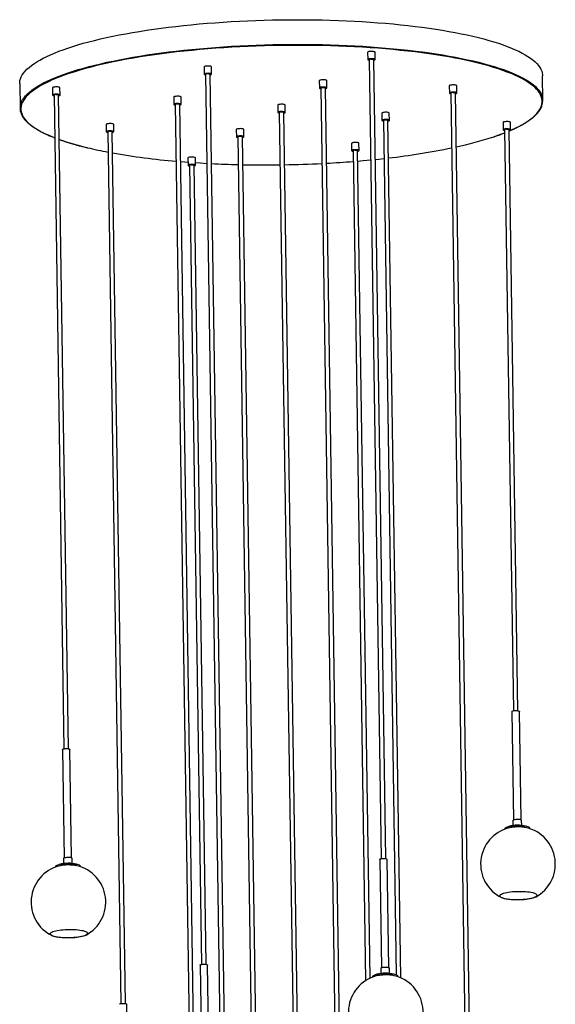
# Model space of a CAD drawing. Header units: millimetres. Extents: x -350 to 367, y -2209 to 114.
# Tile 2 of 2: x -350 to 367, y -1204 to 114. Entities that reach past the tile are written whole.
import ezdxf

# ---------------------------------------------------------------- set-up
doc = ezdxf.new("R2010")
doc.units = ezdxf.units.MM

msp = doc.modelspace()

# ---------------------------------------------------------------- linework, layer by layer
at = {"color": 7, "linetype": 'Continuous', "lineweight": 25}
for p, q in [((115.2, 70.7), (115.4, 60.9)), ((125.4, 61.1), (125.2, 70.8)), ((117.4, 61), (133.5, -1008.8)), ((139.5, -1008.7), (123.4, 61.1)), ((-103.7, 51.1), (-103.6, 41.3)), ((-101.6, 41.4), (-81.8, -1271.7)), ((-75.8, -1271.6), (-95.6, 41.5)), ((-93.6, 41.5), (-93.7, 51.2)), ((-350.5, 28.8), (-350, -4.3)), ((50.5, 32.6), (50.7, 22.9)), ((60.7, 23), (60.5, 32.8)), ((349.9, 6.2), (349.4, 39.3)), ((-306.6, 23.1), (-306.5, 13.4)), ((-304.5, 13.4), (-291.3, -861.7)), ((-285.3, -861.6), (-298.5, 13.5)), ((-296.5, 13.6), (-296.6, 23.3)), ((52.7, 22.9), (77.6, -1630.9)), ((83.6, -1630.8), (58.7, 23)), ((224.6, 25.8), (224.8, 16.1)), ((226.8, 16.1), (248, -1394.3)), ((254, -1394.3), (232.8, 16.2)), ((234.8, 16.2), (234.6, 26)), ((-144.3, 10.6), (-144.2, 0.9)), ((-142.2, 0.9), (-120.3, -1454.3)), ((-136.3, 1.2), (-136.2, 1)), ((-114.4, -1445.3), (-136.2, 1)), ((-134.2, 1.1), (-134.3, 10.8)), ((5.1, -9.7), (5, 0.1)), ((-5, -0.1), (-4.9, -9.8)), ((-2.9, -9.8), (26.5, -1955.6)), ((32.5, -1955.5), (3.1, -9.7)), ((134.3, -10.8), (134.5, -20.5)), ((144.5, -20.4), (144.3, -10.6)), ((-234.6, -26), (-234.5, -35.7)), ((-224.5, -35.5), (-224.6, -25.8)), ((136.5, -20.5), (153.7, -1164.2)), ((142.3, -20.2), (142.5, -20.4)), ((159.8, -1168.3), (142.5, -20.4)), ((296.6, -23.3), (296.8, -33)), ((306.7, -32.9), (306.6, -23.1)), ((-232.5, -35.7), (-214.9, -1202.8)), ((-208.9, -1202.7), (-226.5, -35.6)), ((-60.5, -32.8), (-60.4, -42.5)), ((-50.4, -42.3), (-50.5, -32.6)), ((298.7, -33), (310.5, -810.8)), ((316.5, -810.7), (304.7, -32.9)), ((-58.4, -42.5), (-37.3, -1445.1)), ((-31.1, -1454.4), (-52.4, -42.4)), ((93.7, -51.2), (93.9, -61)), ((103.9, -60.8), (103.7, -51.1)), ((95.9, -60.9), (112.6, -1172)), ((118.6, -1168.7), (101.9, -60.8)), ((-135, -75.6), (-129.2, -76)), ((-129.2, -76), (-125.1, -76.3)), ((-125.2, -70.8), (-125.1, -80.6)), ((-115.1, -80.4), (-115.2, -70.7)), ((-123.1, -80.5), (-107, -1150.3)), ((-101, -1150.2), (-117.1, -80.4)), ((308.5, -811.7), (310.7, -957)), ((320.7, -956.9), (318.5, -811.6)), ((-293.3, -862.6), (-291.1, -1007.9)), ((-281.1, -1007.8), (-283.3, -862.5)), ((309.8, -957.7), (309.9, -964.5)), ((321.6, -964.3), (321.5, -957.5)), ((299.5, -968.2), (299.5, -969)), ((332.2, -968.5), (332.2, -967.7)), ((-291.9, -1008.6), (-291.8, -1015.4)), ((-280.1, -1015.2), (-280.2, -1008.5)), ((131.5, -1009.7), (133.7, -1155.1)), ((143.7, -1154.9), (141.5, -1009.6)), ((-302.3, -1019.1), (-302.3, -1019.9)), ((-269.5, -1019.5), (-269.5, -1018.7)), ((-109, -1151.2), (-106.8, -1296.6)), ((-96.8, -1296.4), (-99, -1151.1)), ((132.9, -1155.8), (133, -1162.5)), ((144.7, -1162.3), (144.6, -1155.6)), ((122.5, -1166.3), (122.5, -1167.1)), ((155.2, -1166.6), (155.2, -1165.8)), ((-204.7, -1348.9), (-206.9, -1203.6))]:
    msp.add_line(p, q, dxfattribs=at)
at = {"color": 7, "linetype": 'Continuous', "lineweight": 25, "flags": 128}
for points in [[(-350.5, 28.8), (-350.4, 30.2), (-350.1, 32.8), (-349.4, 35.3), (-348.4, 37.9), (-347, 40.4), (-345.2, 42.9), (-343.2, 45.5), (-340.7, 48), (-338, 50.5), (-334.8, 53), (-331.4, 55.4), (-327.6, 57.9), (-323.5, 60.3), (-319.1, 62.7), (-314.3, 65.1), (-309.2, 67.4), (-303.8, 69.7), (-298.2, 72), (-292.2, 74.2), (-285.9, 76.4), (-279.3, 78.5), (-272.5, 80.6), (-265.3, 82.7), (-257.9, 84.7), (-250.3, 86.6), (-242.4, 88.5), (-234.2, 90.4), (-225.9, 92.1), (-217.3, 93.9), (-208.4, 95.5), (-199.4, 97.1), (-190.2, 98.7), (-180.7, 100.2), (-171.1, 101.6), (-161.3, 102.9), (-151.4, 104.2), (-141.3, 105.4), (-131.1, 106.5), (-120.7, 107.6), (-110.2, 108.6), (-99.6, 109.5), (-88.9, 110.3), (-78.1, 111.1), (-67.3, 111.7), (-56.3, 112.3), (-45.3, 112.9), (-34.3, 113.3), (-23.2, 113.7), (-12.1, 114), (-1, 114.2), (10.1, 114.3), (21.2, 114.3), (32.2, 114.3), (43.3, 114.2), (54.3, 114), (65.2, 113.7), (76.1, 113.3), (86.9, 112.9), (97.6, 112.4), (108.2, 111.8), (118.7, 111.1), (129.1, 110.3), (139.3, 109.5), (149.4, 108.6), (159.4, 107.6), (169.2, 106.5), (178.8, 105.4), (188.3, 104.2), (197.5, 102.9), (206.6, 101.6), (215.4, 100.2), (224, 98.7), (232.4, 97.2), (240.6, 95.6), (248.5, 93.9), (256.2, 92.2), (263.6, 90.4), (270.8, 88.5), (277.7, 86.6), (284.3, 84.7), (290.6, 82.7), (296.6, 80.6), (302.3, 78.5), (307.7, 76.4), (312.8, 74.2), (317.6, 72), (322.1, 69.7), (326.2, 67.4), (330, 65.1), (333.5, 62.7), (336.7, 60.3), (339.5, 57.9), (341.9, 55.5), (344, 53), (345.8, 50.5), (347.2, 48), (348.3, 45.5), (349, 43), (349.4, 40.5), (349.4, 39.3)], [(309.5, 41.3), (307.4, 42.2), (302, 44.3), (296.3, 46.4), (290.3, 48.5), (284, 50.5), (277.4, 52.4), (270.5, 54.3), (263.4, 56.2), (256, 57.9), (248.3, 59.7), (240.4, 61.3), (232.3, 62.9), (223.9, 64.5), (215.3, 65.9), (206.5, 67.3), (197.5, 68.7), (188.2, 69.9), (178.8, 71.1), (169.2, 72.3), (159.4, 73.3), (149.5, 74.3), (139.4, 75.2), (129.2, 76), (118.9, 76.8), (108.4, 77.5), (97.8, 78.1), (87.1, 78.6), (76.4, 79), (65.5, 79.4), (54.6, 79.7), (43.7, 79.9), (32.7, 80), (21.6, 80), (10.6, 80), (-0.5, 79.9), (-11.6, 79.7), (-22.6, 79.4), (-33.7, 79), (-44.7, 78.6), (-55.6, 78.1), (-66.5, 77.5), (-77.4, 76.8), (-88.1, 76), (-98.8, 75.2), (-109.4, 74.3), (-119.8, 73.3), (-130.2, 72.3), (-140.4, 71.1), (-150.4, 69.9), (-160.4, 68.7), (-170.1, 67.3), (-179.7, 65.9), (-189.1, 64.4), (-198.3, 62.9), (-207.3, 61.3), (-216.1, 59.6), (-224.7, 57.9), (-233.1, 56.1), (-241.2, 54.3), (-249.1, 52.4), (-256.7, 50.4), (-264.1, 48.4), (-271.2, 46.4), (-278, 44.3), (-284.6, 42.2), (-290.8, 40), (-296.8, 37.8), (-302.5, 35.5), (-307.8, 33.2), (-309.2, 32.6)], [(122.1, 71.8), (120.8, 71.9), (119.4, 71.9), (118.1, 71.8), (117, 71.6), (116.1, 71.3), (115.5, 71), (115.2, 70.7), (115.2, 70.7)], [(125.2, 70.8), (125.2, 70.9), (124.9, 71.2), (124.2, 71.5), (123.3, 71.7), (122.1, 71.8)], [(122.2, 62.1), (120.9, 62.2), (119.5, 62.1), (118.2, 62), (117.1, 61.8), (116.2, 61.6), (115.6, 61.3), (115.4, 61), (115.5, 60.7), (116, 60.4), (116.8, 60.2), (117.4, 60.1)], [(119.8, 61.7), (120.8, 61.7), (121.8, 61.6), (122.6, 61.5), (123.2, 61.3), (123.4, 61.1), (123.4, 61.1)], [(123.4, 60.1), (124.1, 60.3), (124.9, 60.6), (125.3, 60.9), (125.3, 61.2), (125, 61.5), (124.4, 61.8), (123.4, 62), (122.2, 62.1)], [(-96.9, 52.2), (-98.2, 52.3), (-99.6, 52.3), (-100.9, 52.2), (-102, 52), (-102.9, 51.7), (-103.5, 51.4), (-103.7, 51.1), (-103.7, 51.1)], [(-96.7, 42.5), (-98.1, 42.6), (-99.4, 42.5), (-100.7, 42.4), (-101.9, 42.2), (-102.8, 42), (-103.4, 41.7), (-103.6, 41.4), (-103.5, 41.1), (-103, 40.8), (-102.1, 40.6), (-101.6, 40.5)], [(-99.2, 42.1), (-98.1, 42.1), (-97.2, 42), (-96.3, 41.9), (-95.8, 41.7), (-95.6, 41.5), (-95.6, 41.5)], [(-93.7, 51.2), (-93.8, 51.3), (-94.1, 51.6), (-94.7, 51.9), (-95.7, 52.1), (-96.9, 52.2)], [(-95.6, 40.6), (-94.8, 40.7), (-94.1, 41), (-93.7, 41.3), (-93.6, 41.6), (-93.9, 41.9), (-94.6, 42.2), (-95.6, 42.4), (-96.7, 42.5)], [(57.4, 33.8), (56.1, 33.8), (54.7, 33.8), (53.4, 33.7), (52.3, 33.5), (51.4, 33.3), (50.8, 33), (50.5, 32.7), (50.5, 32.6)], [(60.5, 32.8), (60.5, 32.9), (60.2, 33.2), (59.5, 33.4), (58.6, 33.6), (57.4, 33.8)], [(231.5, 27), (230.2, 27), (228.8, 27), (227.5, 26.9), (226.4, 26.7), (225.5, 26.5), (224.9, 26.2), (224.6, 25.9), (224.6, 25.8)], [(234.6, 26), (234.6, 26.1), (234.3, 26.4), (233.6, 26.6), (232.7, 26.8), (231.5, 27)], [(-299.8, 24.3), (-301.1, 24.4), (-302.4, 24.3), (-303.7, 24.2), (-304.9, 24), (-305.8, 23.8), (-306.4, 23.5), (-306.6, 23.2), (-306.6, 23.1)], [(-299.6, 14.6), (-300.9, 14.6), (-302.3, 14.6), (-303.6, 14.5), (-304.7, 14.3), (-305.6, 14.1), (-306.2, 13.8), (-306.5, 13.5), (-306.3, 13.1), (-305.8, 12.9), (-305, 12.6), (-304.4, 12.5)], [(-302.1, 14.1), (-301, 14.2), (-300, 14.1), (-299.2, 14), (-298.7, 13.8), (-298.5, 13.5), (-298.5, 13.5)], [(-296.6, 23.3), (-296.6, 23.4), (-296.9, 23.7), (-297.6, 24), (-298.6, 24.2), (-299.8, 24.3)], [(-298.4, 12.6), (-297.7, 12.8), (-296.9, 13), (-296.5, 13.4), (-296.5, 13.7), (-296.8, 14), (-297.5, 14.2), (-298.4, 14.4), (-299.6, 14.6)], [(57.5, 24), (56.2, 24.1), (54.9, 24.1), (53.6, 24), (52.4, 23.8), (51.5, 23.5), (50.9, 23.2), (50.7, 22.9), (50.8, 22.6), (51.3, 22.3), (52.1, 22.1), (52.7, 22)], [(52.7, 22.9), (52.7, 23), (53, 23.2), (53.6, 23.4), (54.5, 23.6), (55.5, 23.6), (56.5, 23.6), (57.5, 23.5), (58.2, 23.4)], [(58.7, 22.1), (59.4, 22.2), (60.2, 22.5), (60.6, 22.8), (60.7, 23.1), (60.3, 23.4), (59.7, 23.7), (58.7, 23.9), (57.5, 24)], [(58.2, 23.4), (58.6, 23.2), (58.7, 23)], [(231.6, 17.2), (230.3, 17.3), (229, 17.3), (227.7, 17.2), (226.5, 17), (225.6, 16.7), (225, 16.4), (224.8, 16.1), (224.9, 15.8), (225.4, 15.5), (226.2, 15.3), (226.8, 15.2)], [(229.2, 16.8), (230.2, 16.8), (231.2, 16.8), (232, 16.6), (232.6, 16.4), (232.8, 16.2), (232.8, 16.2)], [(232.8, 15.3), (233.5, 15.4), (234.3, 15.7), (234.7, 16), (234.8, 16.3), (234.4, 16.6), (233.8, 16.9), (232.8, 17.1), (231.6, 17.2)], [(-137.5, 11.8), (-138.8, 11.9), (-140.2, 11.8), (-141.5, 11.7), (-142.6, 11.5), (-143.5, 11.3), (-144.1, 11), (-144.3, 10.7), (-144.3, 10.6)], [(-137.3, 2.1), (-138.6, 2.1), (-140, 2.1), (-141.3, 2), (-142.4, 1.8), (-143.3, 1.6), (-143.9, 1.3), (-144.2, 1), (-144, 0.7), (-143.5, 0.4), (-142.7, 0.1), (-142.2, 0)], [(-142.2, 0.9), (-142.2, 1), (-141.9, 1.3), (-141.2, 1.5), (-140.4, 1.6), (-139.4, 1.7), (-138.3, 1.7), (-137.4, 1.6), (-136.7, 1.4), (-136.3, 1.2)], [(-134.3, 10.8), (-134.3, 10.9), (-134.7, 11.2), (-135.3, 11.5), (-136.3, 11.7), (-137.5, 11.8)], [(-136.2, 0.1), (-135.4, 0.3), (-134.7, 0.6), (-134.3, 0.9), (-134.2, 1.2), (-134.5, 1.5), (-135.2, 1.7), (-136.1, 1.9), (-137.3, 2.1)], [(1.9, 1.1), (0.5, 1.1), (-0.8, 1.1), (-2.1, 1), (-3.3, 0.8), (-4.2, 0.6), (-4.8, 0.3), (-5, 0), (-5, -0.1)], [(5, 0.1), (5, 0.2), (4.7, 0.5), (4, 0.7), (3, 1), (1.9, 1.1)], [(2, -8.6), (0.7, -8.6), (-0.7, -8.6), (-2, -8.7), (-3.1, -8.9), (-4, -9.2), (-4.6, -9.5), (-4.8, -9.8), (-4.7, -10.1), (-4.2, -10.4), (-3.4, -10.6), (-2.8, -10.7)], [(-2.9, -9.8), (-2.8, -9.7), (-2.6, -9.5), (-2, -9.3), (-1.1, -9.1), (-0.1, -9.1), (0.9, -9.1), (1.9, -9.1), (2.6, -9.3), (3.1, -9.5), (3.1, -9.7)], [(3.2, -10.6), (3.9, -10.4), (4.7, -10.2), (5.1, -9.9), (5.1, -9.5), (4.8, -9.3), (4.1, -9), (3.2, -8.8), (2, -8.6)], [(141.2, -9.6), (139.9, -9.6), (138.5, -9.6), (137.2, -9.7), (136.1, -9.9), (135.2, -10.2), (134.6, -10.4), (134.3, -10.8), (134.3, -10.8)], [(144.3, -10.6), (144.3, -10.5), (144, -10.2), (143.3, -10), (142.4, -9.8), (141.2, -9.6)], [(-227.8, -24.8), (-229.1, -24.7), (-230.5, -24.8), (-231.8, -24.9), (-232.9, -25.1), (-233.8, -25.3), (-234.4, -25.6), (-234.6, -25.9), (-234.6, -26)], [(-224.6, -25.8), (-224.7, -25.7), (-225, -25.4), (-225.7, -25.1), (-226.6, -24.9), (-227.8, -24.8)], [(141.3, -19.4), (140, -19.3), (138.6, -19.3), (137.3, -19.5), (136.2, -19.6), (135.3, -19.9), (134.7, -20.2), (134.5, -20.5), (134.6, -20.8), (135.1, -21.1), (135.9, -21.3), (136.5, -21.4)], [(136.5, -20.5), (136.5, -20.5), (136.7, -20.2), (137.2, -20), (138, -19.9), (139, -19.8), (140.1, -19.8), (141, -19.8), (141.8, -20), (142.3, -20.2)], [(142.5, -21.3), (143.2, -21.2), (144, -20.9), (144.4, -20.6), (144.4, -20.3), (144.1, -20), (143.5, -19.7), (142.5, -19.5), (141.3, -19.4)], [(303.5, -22.1), (302.1, -22.1), (300.8, -22.1), (299.5, -22.2), (298.3, -22.4), (297.4, -22.6), (296.8, -22.9), (296.6, -23.2), (296.6, -23.3)], [(306.6, -23.1), (306.6, -23), (306.3, -22.7), (305.6, -22.5), (304.6, -22.3), (303.5, -22.1)], [(-227.6, -34.5), (-229, -34.5), (-230.3, -34.5), (-231.6, -34.6), (-232.8, -34.8), (-233.7, -35), (-234.3, -35.3), (-234.5, -35.6), (-234.4, -35.9), (-233.9, -36.2), (-233, -36.5), (-232.5, -36.6)], [(-230.1, -34.9), (-229.1, -34.9), (-228.1, -35), (-227.2, -35.1), (-226.7, -35.3), (-226.5, -35.6), (-226.5, -35.6)], [(-226.5, -36.5), (-225.7, -36.3), (-225, -36), (-224.6, -35.7), (-224.5, -35.4), (-224.8, -35.1), (-225.5, -34.9), (-226.5, -34.7), (-227.6, -34.5)], [(-53.7, -31.6), (-55, -31.5), (-56.4, -31.6), (-57.7, -31.7), (-58.8, -31.9), (-59.7, -32.1), (-60.3, -32.4), (-60.5, -32.7), (-60.5, -32.8)], [(-50.5, -32.6), (-50.6, -32.5), (-50.9, -32.2), (-51.5, -31.9), (-52.5, -31.7), (-53.7, -31.6)], [(303.6, -31.9), (302.3, -31.8), (300.9, -31.8), (299.6, -31.9), (298.5, -32.1), (297.6, -32.4), (297, -32.7), (296.8, -33), (296.9, -33.3), (297.4, -33.6), (298.2, -33.8), (298.8, -33.9)], [(301.2, -32.3), (302.2, -32.3), (303.2, -32.3), (304, -32.5), (304.5, -32.7), (304.7, -32.9), (304.7, -32.9)], [(304.8, -33.8), (305.5, -33.6), (306.3, -33.4), (306.7, -33.1), (306.7, -32.8), (306.4, -32.5), (305.7, -32.2), (304.8, -32), (303.6, -31.9)], [(-53.5, -41.3), (-54.9, -41.3), (-56.2, -41.3), (-57.5, -41.4), (-58.7, -41.6), (-59.6, -41.8), (-60.2, -42.1), (-60.4, -42.4), (-60.3, -42.8), (-59.8, -43), (-58.9, -43.3), (-58.4, -43.4)], [(-56, -41.8), (-54.9, -41.7), (-54, -41.8), (-53.1, -41.9), (-52.6, -42.1), (-52.4, -42.4), (-52.4, -42.4)], [(-52.4, -43.3), (-51.6, -43.1), (-50.9, -42.8), (-50.5, -42.5), (-50.4, -42.2), (-50.7, -41.9), (-51.4, -41.7), (-52.4, -41.5), (-53.5, -41.3)], [(100.6, -50.1), (99.3, -50), (97.9, -50), (96.6, -50.1), (95.5, -50.3), (94.6, -50.6), (94, -50.9), (93.7, -51.2), (93.7, -51.2)], [(103.7, -51.1), (103.7, -51), (103.4, -50.7), (102.7, -50.4), (101.8, -50.2), (100.6, -50.1)], [(100.7, -59.8), (99.4, -59.7), (98.1, -59.8), (96.8, -59.9), (95.6, -60.1), (94.7, -60.3), (94.1, -60.6), (93.9, -60.9), (94, -61.2), (94.5, -61.5), (95.3, -61.7), (95.9, -61.8)], [(98.3, -60.2), (99.3, -60.2), (100.3, -60.3), (101.1, -60.4), (101.7, -60.6), (101.9, -60.8), (101.9, -60.8)], [(101.9, -61.8), (102.6, -61.6), (103.4, -61.3), (103.8, -61), (103.9, -60.7), (103.5, -60.4), (102.9, -60.1), (101.9, -59.9), (100.7, -59.8)], [(-118.4, -69.7), (-119.7, -69.6), (-121.1, -69.6), (-122.4, -69.7), (-123.5, -69.9), (-124.4, -70.2), (-125, -70.5), (-125.2, -70.8), (-125.2, -70.8)], [(-115.2, -70.7), (-115.3, -70.6), (-115.6, -70.3), (-116.2, -70), (-117.2, -69.8), (-118.4, -69.7)], [(-115.1, -77), (-108.4, -77.5), (-99.8, -78)], [(102.1, -74.9), (109.4, -74.3), (119.4, -73.3)], [(125.4, -72.7), (130.2, -72.3), (137.2, -71.5)], [(-118.2, -79.4), (-119.6, -79.3), (-120.9, -79.4), (-122.2, -79.5), (-123.4, -79.7), (-124.3, -79.9), (-124.8, -80.2), (-125.1, -80.5), (-124.9, -80.8), (-124.4, -81.1), (-123.6, -81.3), (-123.1, -81.4)], [(-120.7, -79.8), (-119.6, -79.8), (-118.6, -79.9), (-117.8, -80), (-117.3, -80.2), (-117.1, -80.4), (-117.1, -80.4)], [(-117.1, -81.4), (-116.3, -81.2), (-115.6, -80.9), (-115.2, -80.6), (-115.1, -80.3), (-115.4, -80), (-116.1, -79.7), (-117, -79.5), (-118.2, -79.4)], [(308.5, -811.7), (308.5, -811.7), (308.7, -811.4), (309.2, -811.1), (310.1, -810.8), (311.2, -810.6), (312.5, -810.5)], [(312.5, -810.5), (313.8, -810.5), (315.2, -810.5), (316.4, -810.7), (317.4, -810.9), (318.1, -811.1), (318.4, -811.4), (318.5, -811.6)], [(-293.3, -862.6), (-293.3, -862.6), (-293.1, -862.3), (-292.5, -862), (-291.7, -861.7), (-290.5, -861.6), (-289.3, -861.4)], [(-289.3, -861.4), (-287.9, -861.4), (-286.6, -861.4), (-285.4, -861.6), (-284.4, -861.8), (-283.7, -862), (-283.3, -862.3), (-283.3, -862.5)], [(321.5, -957.5), (321.5, -957.4), (321.1, -957), (320.4, -956.8), (319.4, -956.5), (318.1, -956.4), (316.7, -956.3), (315.2, -956.3), (313.8, -956.4), (312.5, -956.6), (311.4, -956.8), (310.5, -957.1), (310, -957.4), (309.8, -957.7)], [(299.5, -968.2), (299.5, -968.1), (299.7, -967.6), (300.3, -967), (301.3, -966.5), (302.5, -966), (304.1, -965.5), (306, -965.1), (308, -964.8), (310.2, -964.6), (312.6, -964.4)], [(312.6, -964.4), (315, -964.3), (317.5, -964.2), (319.9, -964.3), (322.2, -964.4), (324.4, -964.7), (326.4, -965), (328.1, -965.3), (329.6, -965.8), (330.8, -966.2), (331.6, -966.8), (332.1, -967.3), (332.2, -967.7)], [(-280.2, -1008.5), (-280.3, -1008.3), (-280.6, -1008), (-281.4, -1007.7), (-282.4, -1007.4), (-283.6, -1007.3), (-285, -1007.2), (-286.5, -1007.2), (-287.9, -1007.3), (-289.2, -1007.5), (-290.4, -1007.7), (-291.2, -1008), (-291.7, -1008.3), (-291.9, -1008.6)], [(131.5, -1009.7), (131.5, -1009.7), (131.7, -1009.4), (132.2, -1009.1), (133.1, -1008.9), (134.2, -1008.7), (135.5, -1008.6)], [(135.5, -1008.6), (136.9, -1008.5), (138.2, -1008.6), (139.4, -1008.7), (140.4, -1008.9), (141.1, -1009.2), (141.5, -1009.5), (141.5, -1009.6)], [(-302.3, -1019.1), (-302.3, -1019), (-302, -1018.5), (-301.4, -1017.9), (-300.5, -1017.4), (-299.2, -1016.9), (-297.6, -1016.5), (-295.8, -1016.1), (-293.7, -1015.7), (-291.5, -1015.5), (-289.1, -1015.3)], [(-289.1, -1015.3), (-286.7, -1015.2), (-284.3, -1015.1), (-281.9, -1015.2), (-279.5, -1015.4), (-277.4, -1015.6), (-275.4, -1015.9), (-273.6, -1016.2), (-272.2, -1016.7), (-271, -1017.1), (-270.1, -1017.7), (-269.7, -1018.2), (-269.5, -1018.7)], [(312.2, -1052.6), (315.2, -1052.5), (318.1, -1052.5), (321.1, -1052.5), (324, -1052.6), (326.8, -1052.8), (329.4, -1053), (331.9, -1053.3), (334.2, -1053.7), (336.3, -1054.2), (338, -1054.7), (339.5, -1055.3), (340.7, -1055.9), (341.5, -1056.5), (342, -1057.2), (342.2, -1057.9), (342, -1058.5), (341.4, -1059.2), (340.6, -1059.9), (339.3, -1060.5), (337.8, -1061.1), (336, -1061.7), (333.9, -1062.2), (331.6, -1062.7), (329.1, -1063), (326.4, -1063.4), (323.6, -1063.6), (320.7, -1063.8), (317.7, -1063.9), (314.8, -1063.9), (311.8, -1063.8), (309, -1063.7), (306.3, -1063.5), (303.7, -1063.2), (301.3, -1062.8), (299.1, -1062.4), (297.2, -1061.9), (295.6, -1061.4), (294.2, -1060.8), (293.2, -1060.2), (292.6, -1059.5), (292.2, -1058.8), (292.3, -1058.2), (292.6, -1057.5), (293.3, -1056.8), (294.4, -1056.2), (295.8, -1055.5), (297.4, -1055), (299.4, -1054.4), (301.6, -1053.9), (304, -1053.5), (306.6, -1053.1), (309.4, -1052.9), (312.2, -1052.6)], [(292.2, -1058.4), (292.3, -1058.9), (292.8, -1059.5), (293.7, -1060.2), (294.9, -1060.8), (296.3, -1061.3), (298.1, -1061.9), (300.2, -1062.3), (302.5, -1062.7), (304.9, -1063.1), (307.6, -1063.3), (310.4, -1063.5), (313.3, -1063.6), (316.2, -1063.6), (319.2, -1063.6), (322.1, -1063.4)], [(322.1, -1063.4), (325, -1063.2), (327.8, -1062.9), (330.4, -1062.6), (332.8, -1062.1), (335, -1061.7), (336.9, -1061.1), (338.6, -1060.5), (340, -1059.9), (341, -1059.3), (341.8, -1058.6), (342.1, -1057.9), (342.2, -1057.7)], [(-289.5, -1103.6), (-286.6, -1103.4), (-283.6, -1103.4), (-280.7, -1103.4), (-277.8, -1103.5), (-275, -1103.7), (-272.3, -1103.9), (-269.8, -1104.3), (-267.5, -1104.7), (-265.5, -1105.1), (-263.7, -1105.6), (-262.2, -1106.2), (-261, -1106.8), (-260.2, -1107.4), (-259.7, -1108.1), (-259.5, -1108.8), (-259.7, -1109.5), (-260.3, -1110.1), (-261.2, -1110.8), (-262.4, -1111.4), (-263.9, -1112), (-265.7, -1112.6), (-267.8, -1113.1), (-270.1, -1113.6), (-272.7, -1114), (-275.3, -1114.3), (-278.2, -1114.5), (-281.1, -1114.7), (-284, -1114.8), (-287, -1114.8), (-289.9, -1114.8), (-292.7, -1114.6), (-295.5, -1114.4), (-298.1, -1114.1), (-300.5, -1113.7), (-302.6, -1113.3), (-304.5, -1112.8), (-306.2, -1112.3), (-307.5, -1111.7), (-308.5, -1111.1), (-309.2, -1110.4), (-309.5, -1109.7), (-309.5, -1109.1), (-309.1, -1108.4), (-308.4, -1107.7), (-307.3, -1107.1), (-306, -1106.4), (-304.3, -1105.9), (-302.3, -1105.3), (-300.1, -1104.8), (-297.7, -1104.4), (-295.1, -1104.1), (-292.4, -1103.8), (-289.5, -1103.6)], [(-309.5, -1109.3), (-309.4, -1109.8), (-308.9, -1110.4), (-308.1, -1111.1), (-306.9, -1111.7), (-305.4, -1112.3), (-303.6, -1112.8), (-301.6, -1113.2), (-299.3, -1113.6), (-296.8, -1114), (-294.1, -1114.2), (-291.3, -1114.4), (-288.4, -1114.5), (-285.5, -1114.5), (-282.5, -1114.5), (-279.6, -1114.3)], [(-279.6, -1114.3), (-276.7, -1114.1), (-274, -1113.8), (-271.4, -1113.5), (-269, -1113), (-266.8, -1112.6), (-264.8, -1112), (-263.1, -1111.4), (-261.8, -1110.8), (-260.7, -1110.2), (-260, -1109.5), (-259.6, -1108.8), (-259.6, -1108.6)], [(-109, -1151.2), (-109, -1151.2), (-108.8, -1150.9), (-108.2, -1150.6), (-107.3, -1150.4), (-106.2, -1150.2), (-104.9, -1150.1)], [(-104.9, -1150.1), (-103.6, -1150), (-102.3, -1150.1), (-101, -1150.2), (-100.1, -1150.4), (-99.4, -1150.7), (-99, -1151), (-99, -1151.1)], [(144.6, -1155.6), (144.5, -1155.4), (144.1, -1155.1), (143.4, -1154.8), (142.4, -1154.6), (141.1, -1154.4), (139.7, -1154.3), (138.3, -1154.3), (136.8, -1154.4), (135.5, -1154.6), (134.4, -1154.8), (133.5, -1155.1), (133, -1155.4), (132.9, -1155.8)], [(122.5, -1166.3), (122.5, -1166.2), (122.7, -1165.6), (123.3, -1165.1), (124.3, -1164.5), (125.6, -1164), (127.1, -1163.6), (129, -1163.2), (131, -1162.9), (133.3, -1162.6), (135.6, -1162.4)], [(135.6, -1162.4), (138, -1162.3), (140.5, -1162.3), (142.9, -1162.3), (145.2, -1162.5), (147.4, -1162.7), (149.4, -1163), (151.1, -1163.4), (152.6, -1163.8), (153.8, -1164.3), (154.6, -1164.8), (155.1, -1165.3), (155.2, -1165.8)], [(-216.9, -1203.7), (-216.9, -1203.7), (-216.7, -1203.4), (-216.2, -1203.1), (-215.3, -1202.8), (-214.2, -1202.7), (-212.9, -1202.5)], [(-212.9, -1202.5), (-211.5, -1202.5), (-210.2, -1202.5), (-209, -1202.7), (-208, -1202.9), (-207.3, -1203.1), (-206.9, -1203.4), (-206.9, -1203.6)]]:
    msp.add_lwpolyline(points, dxfattribs=at)
at = {"color": 8, "linetype": 'Continuous', "lineweight": 25, "flags": 128}
for points in [[(-348.7, 2.7), (-347.9, 4.8), (-346.5, 7.3), (-344.7, 9.8), (-342.7, 12.4), (-340.2, 14.9), (-337.5, 17.4), (-334.3, 19.9), (-330.9, 22.3), (-327.1, 24.8), (-323, 27.2), (-318.6, 29.6), (-313.8, 32), (-308.7, 34.3), (-303.3, 36.6), (-297.7, 38.9), (-291.7, 41.1), (-285.4, 43.3), (-278.8, 45.4), (-272, 47.5), (-264.8, 49.6), (-257.4, 51.6), (-249.8, 53.5), (-241.9, 55.4), (-233.7, 57.3), (-225.4, 59), (-216.8, 60.8), (-207.9, 62.4), (-198.9, 64), (-189.7, 65.6), (-180.2, 67.1), (-170.6, 68.5), (-160.8, 69.8), (-150.9, 71.1), (-140.8, 72.3), (-130.6, 73.4), (-120.2, 74.5), (-109.7, 75.5), (-99.1, 76.4), (-88.4, 77.2), (-77.6, 78), (-66.8, 78.7), (-55.8, 79.3), (-44.8, 79.8), (-33.8, 80.2), (-22.7, 80.6), (-11.6, 80.9), (-0.5, 81.1), (10.6, 81.2), (21.7, 81.2), (32.7, 81.2), (43.8, 81.1), (54.8, 80.9), (65.7, 80.6), (76.6, 80.2), (87.4, 79.8), (98.1, 79.3), (108.7, 78.7), (119.2, 78), (129.6, 77.2), (139.8, 76.4), (149.9, 75.5), (159.9, 74.5), (169.7, 73.5), (179.3, 72.3), (188.8, 71.1), (198, 69.8), (207.1, 68.5), (215.9, 67.1), (224.5, 65.6), (232.9, 64.1), (241.1, 62.5), (249, 60.8), (256.7, 59.1), (264.1, 57.3), (271.3, 55.4), (278.2, 53.5), (284.8, 51.6), (291.1, 49.6), (297.1, 47.5), (302.8, 45.5), (308.2, 43.3), (313.3, 41.1), (318.1, 38.9), (322.6, 36.6), (326.7, 34.3), (330.5, 32), (334, 29.6), (337.2, 27.2), (340, 24.8), (342.4, 22.4), (344.5, 19.9), (346.3, 17.4), (347.7, 14.9), (348.5, 13.2)], [(304.8, -34.6), (307.8, -33.2), (312.9, -30.9), (317.6, -28.5), (322.1, -26.2), (326.2, -23.7), (329.9, -21.3), (333.4, -18.8), (336.5, -16.4), (339.2, -13.9), (341.7, -11.4), (343.8, -8.8), (345.5, -6.3), (346.9, -3.8), (347.9, -1.2), (348.6, 1.3), (348.9, 3.8), (348.9, 6.4), (348.5, 8.9), (347.8, 11.4), (346.8, 13.9), (345.3, 16.4), (343.6, 18.9), (341.5, 21.3), (339, 23.8), (336.2, 26.2), (333.1, 28.6), (329.6, 30.9), (325.8, 33.3), (321.7, 35.6), (317.2, 37.8), (312.4, 40), (309.5, 41.3)], [(-309.2, 32.6), (-312.9, 30.9), (-317.6, 28.5), (-322.1, 26.2), (-326.2, 23.7), (-329.9, 21.3), (-333.4, 18.8), (-336.5, 16.4), (-339.2, 13.9), (-341.7, 11.4), (-343.8, 8.8), (-345.5, 6.3), (-346.9, 3.8), (-347.9, 1.2), (-348.6, -1.3), (-348.9, -3.8), (-348.9, -6.4), (-348.5, -8.9), (-347.8, -11.4), (-346.8, -13.9), (-345.3, -16.4), (-343.6, -18.9), (-341.5, -21.3), (-339, -23.8), (-336.2, -26.2), (-333.1, -28.6), (-329.6, -30.9), (-325.8, -33.3), (-321.7, -35.6), (-317.2, -37.8), (-312.4, -40), (-307.4, -42.2), (-303.6, -43.7)]]:
    msp.add_lwpolyline(points, dxfattribs=at)
at = {"color": 7, "linetype": 'Continuous', "lineweight": 25}
for centre, radius, start, end in [((119.3, 58.7), 2.98, 81.5753, 131.3), ((-99.6, 39.1), 2.98, 81.5753, 131.3), ((-302.5, 11.2), 2.98, 81.5753, 131.3), ((228.8, 13.9), 2.98, 81.5753, 131.3), ((330.7, 6), 19.2, 339.2763, 22.1912), ((-330.8, -4), 19.2, 159.4162, 201.6004), ((-230.5, -37.9), 2.98, 81.5753, 131.3), ((300.7, -35.2), 2.98, 81.5753, 131.3), ((-56.4, -44.7), 2.98, 81.5753, 131.3), ((131.1, 422.6), 489.4, 282.1211, 288.2108), ((-123.5, 512.8), 585.9, 256.5641, 259.3166), ((-63.4, 859.5), 937.8, 260.0092, 265.25), ((97.9, -63.2), 2.98, 81.5753, 131.3), ((37.1, 863.2), 940, 276.4822, 281.7107), ((-23.7, 1338.9), 1418.9, 267.1692, 268.6223), ((-21.4, 1428.4), 1508.4, 270.9712, 272.8717), ((-16.7, 1340.2), 1420.1, 273.1044, 274.5562), ((-121.1, -82.8), 2.98, 81.5753, 131.3), ((-21.7, 1429.1), 1509.2, 268.8548, 270.7544), ((316.6, -1016), 50, 104.7763, 243.6902), ((316.7, -1024.7), 58.4, 78.984, 102.7421), ((314.7, -1012.5), 46.1, 92.6261, 103.7046), ((316.6, -1016), 52, 78.0362, 103.6899), ((317, -1021.7), 55.5, 78.7046, 94.5061), ((316.6, -1016), 50, 298.0359, 76.9498), ((-285.2, -1066.9), 50, 104.7763, 243.6902), ((-285.1, -1075.6), 58.4, 78.984, 102.7421), ((-287, -1063.4), 46.1, 92.6261, 103.7046), ((-285.2, -1066.9), 52, 78.0362, 103.6899), ((-284.8, -1072.6), 55.5, 78.7046, 94.5061), ((-285.2, -1066.9), 50, 298.0359, 76.9498), ((139.6, -1214.1), 50, 104.7763, 243.6902), ((139.7, -1222.7), 58.4, 78.984, 102.7421), ((137.8, -1210.6), 46.1, 92.6261, 103.7046), ((139.6, -1214.1), 52, 78.0362, 103.6899), ((140, -1219.8), 55.5, 78.7046, 94.5061), ((139.6, -1214.1), 50, 298.0359, 76.9498)]:
    msp.add_arc(centre, radius, start, end, dxfattribs=at)
at = {"color": 8, "linetype": 'Continuous', "lineweight": 25}
for centre, radius, start, end in [((187.4, 247.2), 305.3, 288.4618, 291.4068), ((-174.3, 304.9), 371.9, 250.6396, 256.7346)]:
    msp.add_arc(centre, radius, start, end, dxfattribs=at)
at = {"color": 7, "linetype": 'Continuous', "lineweight": 25}
for points, knots in [([(-348.5, -11.4), (-348.5, -11.5), (-348.1, -12.5), (-347.2, -14.3), (-345.8, -16.7), (-344, -19.1), (-341.9, -21.5), (-339.4, -23.8), (-336.7, -26.2), (-333.7, -28.5), (-330.3, -30.7), (-326.7, -33), (-322.7, -35.2), (-318.5, -37.4), (-314, -39.5), (-309.2, -41.6), (-305.7, -43), (-303.8, -43.8), (-303.6, -43.8)], [0, 0, 0, 0, 0.012755, 0.081605, 0.150862, 0.220499, 0.290441, 0.360593, 0.430871, 0.501211, 0.571571, 0.641917, 0.712239, 0.782531, 0.852792, 0.923023, 0.993225, 1, 1, 1, 1]), ([(304.8, -34.6), (306, -34.1), (308.9, -32.9), (313.2, -30.9), (317.8, -28.6), (322, -26.4), (326, -24.1), (329.7, -21.7), (333.1, -19.4), (336.2, -17), (339, -14.6), (341.5, -12.1), (343.6, -9.7), (345.5, -7.2), (347, -4.7), (348.1, -2.7), (348.5, -1.5), (348.6, -1.2)], [0, 0, 0, 0, 0.049277, 0.120038, 0.190825, 0.26164, 0.332485, 0.403363, 0.474273, 0.545212, 0.616171, 0.687127, 0.758042, 0.828859, 0.899498, 0.969864, 1, 1, 1, 1]), ([(284.5, -42.3), (285.1, -42.1), (287.8, -41.2), (292.2, -39.6), (296.4, -38.1), (298.5, -37.2), (298.8, -37.1)], [0, 0, 0, 0, 0.117747, 0.522406, 0.927156, 1, 1, 1, 1]), ([(-297.6, -46.1), (-296.1, -46.6), (-292.8, -47.7), (-287.3, -49.5), (-281.2, -51.4), (-276.5, -52.8), (-273.7, -53.5), (-273.2, -53.6)], [0, 0, 0, 0, 0.195199, 0.44399, 0.692717, 0.941386, 1, 1, 1, 1]), ([(-273.2, -53.6), (-271.5, -54.1), (-267.7, -55.2), (-263.2, -56.3), (-260.3, -57), (-259.8, -57.1)], [0, 0, 0, 0, 0.388834, 0.897528, 1, 1, 1, 1])]:
    msp.add_open_spline(points, degree=3, knots=knots, dxfattribs=at)

doc.saveas('drawing.dxf')
